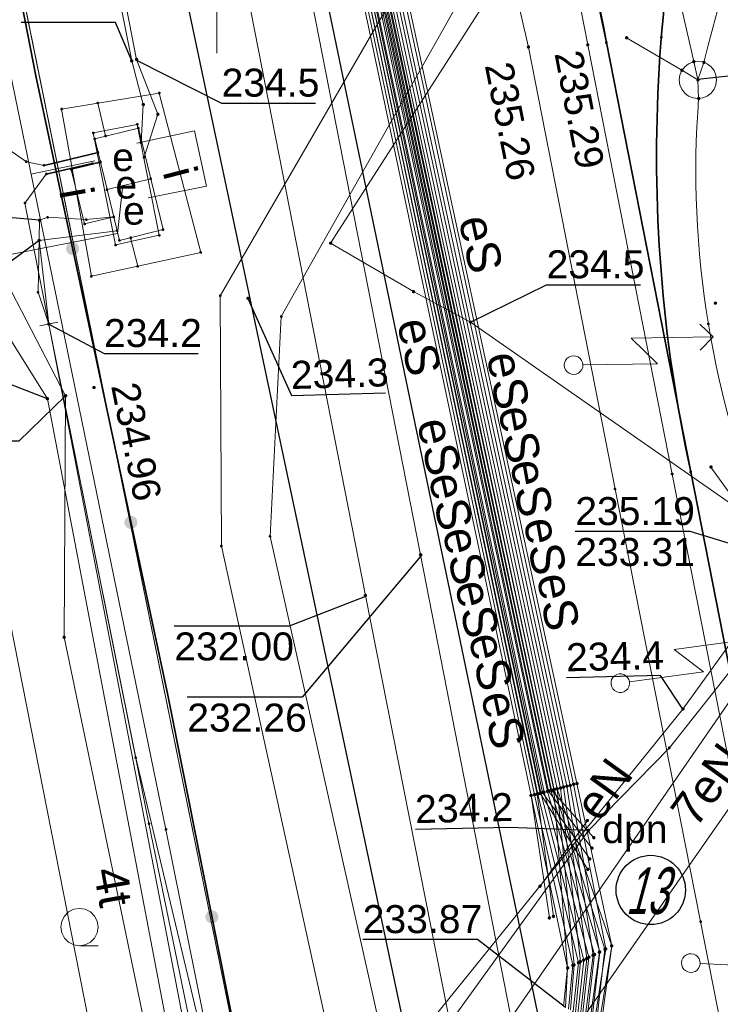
# Model space of a CAD drawing. Header units: metres. Extents: x 6603648 to 6604252, y 5739748 to 5740166.
# Tile 35 of 98: x 6603695 to 6603713, y 5739972 to 5739998. Entities that reach past the tile are written whole.
import ezdxf
from ezdxf.enums import TextEntityAlignment as Align

# ---------------------------------------------------------------- set-up
doc = ezdxf.new("R2010")
doc.units = ezdxf.units.M
doc.header["$PDSIZE"] = 0.75
doc.linetypes.add('ARK_LIN', pattern=[50, 50, 0])
doc.layers.get('0').update_dxf_attribs({"color": 252, "linetype": 'CONTINUOUS'})
for name, color, linetype, lineweight in [('GESDZI', 252, 'CONTINUOUS', 18), ('GESUZY', 252, 'CONTINUOUS', 18), ('GSLKOG', 252, 'CONTINUOUS', 35), ('GSLKRW', 252, 'CONTINUOUS', 25), ('GSLTTR', 252, 'CONTINUOUS', 35), ('GSPPRB', 252, 'CONTINUOUS', 18), ('GSPWPS', 252, 'CONTINUOUS', 13), ('GSPWPS_O', 252, 'CONTINUOUS', 13), ('GSSKOA', 252, 'CONTINUOUS', 18), ('GSSKOD', 252, 'CONTINUOUS', 18), ('GSSKPL', 252, 'CONTINUOUS', 18), ('GSSLZK', 252, 'CONTINUOUS', 18), ('GULENN', 252, 'CONTINUOUS', 18), ('GULENN_O', 252, 'CONTINUOUS', 18), ('GULEOR', 252, 'CONTINUOUS', 35), ('GULESN', 252, 'CONTINUOUS', 18), ('GULESN_O', 252, 'CONTINUOUS', 18), ('GULEWN', 252, 'CONTINUOUS', 18), ('GULIPR', 252, 'CONTINUOUS', 18), ('GULIPR_O', 252, 'CONTINUOUS', 18), ('GULKDP', 252, 'CONTINUOUS', 18), ('GULKSP', 252, 'CONTINUOUS', 18), ('GULTPR', 252, 'CONTINUOUS', 18), ('GULTPR_O', 252, 'CONTINUOUS', 18), ('GUPENP_O', 252, 'CONTINUOUS', 18), ('GUPEZC', 252, 'CONTINUOUS', 18), ('GUPISL', 252, 'CONTINUOUS', 18), ('GUPKSD', 252, 'CONTINUOUS', 18), ('GUSESE', 252, 'CONTINUOUS', 18), ('GUSESE_O', 252, 'CONTINUOUS', 18), ('GZLESN', 252, 'CONTINUOUS', 18), ('PKT_ARK', 252, 'ARK_LIN', 18)]:
    doc.layers.add(name, color=color, linetype=linetype, lineweight=lineweight)
for name, color, linetype in [('GUPESH', 252, 'CONTINUOUS'), ('GUPESH_O', 252, 'CONTINUOUS'), ('GUPKSH', 252, 'CONTINUOUS'), ('GUPKSH_O', 252, 'CONTINUOUS'), ('GUPTSH', 252, 'CONTINUOUS'), ('GUPTSH_O', 252, 'CONTINUOUS')]:
    doc.layers.add(name, color=color, linetype=linetype)
doc.styles.add('Arial', font='arial.ttf')
doc.styles.add('GEOS_050', font='GEOS_050', dxfattribs={"oblique": 15, "height": 2.5})

# ---------------------------------------------------------------- blocks, each defined once
blk = doc.blocks.new('GSPPRB0')
blk.add_lwpolyline([(-0.007955, 0.0225), (0.007955, 0.0225), (0.0225, 0.007955), (0.0225, -0.007955), (0.007955, -0.0225), (-0.007955, -0.0225), (-0.0225, -0.007955), (-0.0225, 0.007955)], close=True)
blk = doc.blocks.new('GUPESH1')
blk.add_hatch(color=256).paths.add_polyline_path([(0, 0.045), (-0.011647, 0.043467), (-0.0225, 0.038971), (-0.03182, 0.03182), (-0.038971, 0.0225), (-0.043467, 0.011647), (-0.045, 0), (-0.043467, -0.011647), (-0.038971, -0.0225), (-0.03182, -0.03182), (-0.0225, -0.038971), (-0.011647, -0.043467), (0, -0.045), (0.011647, -0.043467), (0.0225, -0.038971), (0.03182, -0.03182), (0.038971, -0.0225), (0.043467, -0.011647), (0.045, 0), (0.043467, 0.011647), (0.038971, 0.0225), (0.03182, 0.03182), (0.0225, 0.038971), (0.011647, 0.043467)])
blk = doc.blocks.new('GUPTSH1')
blk.add_hatch(color=256).paths.add_polyline_path([(0, 0.045), (-0.011647, 0.043467), (-0.0225, 0.038971), (-0.03182, 0.03182), (-0.038971, 0.0225), (-0.043467, 0.011647), (-0.045, 0), (-0.043467, -0.011647), (-0.038971, -0.0225), (-0.03182, -0.03182), (-0.0225, -0.038971), (-0.011647, -0.043467), (0, -0.045), (0.011647, -0.043467), (0.0225, -0.038971), (0.03182, -0.03182), (0.038971, -0.0225), (0.043467, -0.011647), (0.045, 0), (0.043467, 0.011647), (0.038971, 0.0225), (0.03182, 0.03182), (0.0225, 0.038971), (0.011647, 0.043467)])
blk = doc.blocks.new('GSPWPS1')
blk.add_hatch(color=256).paths.add_polyline_path([(0, 0.045), (-0.011647, 0.043467), (-0.0225, 0.038971), (-0.03182, 0.03182), (-0.038971, 0.0225), (-0.043467, 0.011647), (-0.045, 0), (-0.043467, -0.011647), (-0.038971, -0.0225), (-0.03182, -0.03182), (-0.0225, -0.038971), (-0.011647, -0.043467), (0, -0.045), (0.011647, -0.043467), (0.0225, -0.038971), (0.03182, -0.03182), (0.038971, -0.0225), (0.043467, -0.011647), (0.045, 0), (0.043467, 0.011647), (0.038971, 0.0225), (0.03182, 0.03182), (0.0225, 0.038971), (0.011647, 0.043467)])
blk = doc.blocks.new('GUPKSH1')
blk.add_hatch(color=256).paths.add_polyline_path([(0, 0.045), (-0.011647, 0.043467), (-0.0225, 0.038971), (-0.03182, 0.03182), (-0.038971, 0.0225), (-0.043467, 0.011647), (-0.045, 0), (-0.043467, -0.011647), (-0.038971, -0.0225), (-0.03182, -0.03182), (-0.0225, -0.038971), (-0.011647, -0.043467), (0, -0.045), (0.011647, -0.043467), (0.0225, -0.038971), (0.03182, -0.03182), (0.038971, -0.0225), (0.043467, -0.011647), (0.045, 0), (0.043467, 0.011647), (0.038971, 0.0225), (0.03182, 0.03182), (0.0225, 0.038971), (0.011647, 0.043467)])
blk = doc.blocks.new('GUPEZC1')
blk.add_lwpolyline([(0, 0.25), (0, -0.25)])
blk = doc.blocks.new('GUPKSD1_1')
blk.add_lwpolyline([(0.5, 0), (0.482963, -0.12941), (0.433013, -0.25), (0.353553, -0.353553), (0.25, -0.433013), (0.12941, -0.482963), (0, -0.5), (-0.12941, -0.482963), (-0.25, -0.433013), (-0.353553, -0.353553), (-0.433013, -0.25), (-0.482963, -0.12941), (-0.5, 0), (-0.482963, 0.12941), (-0.433013, 0.25), (-0.353553, 0.353553), (-0.25, 0.433013), (-0.12941, 0.482963), (0, 0.5), (0.12941, 0.482963), (0.25, 0.433013), (0.353553, 0.353553), (0.433013, 0.25), (0.482963, 0.12941)], close=True)
blk = doc.blocks.new('GUPISL1_5')
for points in [[(3.396745, 1.05234), (3.75, 0.7), (3.396745, 0.34766)], [(0.25, 0), (2.25, 0), (1.55, 0.7), (3.75, 0.7)]]:
    blk.add_lwpolyline(points)
blk.add_lwpolyline([(0.25, 0), (0.241481, -0.064705), (0.216506, -0.125), (0.176777, -0.176777), (0.125, -0.216506), (0.064705, -0.241481), (0, -0.25), (-0.064705, -0.241481), (-0.125, -0.216506), (-0.176777, -0.176777), (-0.216506, -0.125), (-0.241481, -0.064705), (-0.25, 0), (-0.241481, 0.064705), (-0.216506, 0.125), (-0.176777, 0.176777), (-0.125, 0.216506), (-0.064705, 0.241481), (0, 0.25), (0.064705, 0.241481), (0.125, 0.216506), (0.176777, 0.176777), (0.216506, 0.125), (0.241481, 0.064705)], close=True)
blk = doc.blocks.new('GSLKOG2')
blk.add_hatch(color=256).paths.add_polyline_path([(0, 0.175), (-0.045293, 0.169037), (-0.0875, 0.151554), (-0.123744, 0.123744), (-0.151554, 0.0875), (-0.169037, 0.045293), (-0.175, 0), (-0.169037, -0.045293), (-0.151554, -0.0875), (-0.123744, -0.123744), (-0.0875, -0.151554), (-0.045293, -0.169037), (0, -0.175), (0.045293, -0.169037), (0.0875, -0.151554), (0.123744, -0.123744), (0.151554, -0.0875), (0.169037, -0.045293), (0.175, 0), (0.169037, 0.045293), (0.151554, 0.0875), (0.123744, 0.123744), (0.0875, 0.151554), (0.045293, 0.169037)])
blk = doc.blocks.new('GSSLZK1')
blk.add_lwpolyline([(0.5, 0), (0.475528, -0.154508), (0.404508, -0.293893), (0.293893, -0.404508), (0.154508, -0.475528), (0, -0.5), (-0.154508, -0.475528), (-0.293893, -0.404508), (-0.404508, -0.293893), (-0.475528, -0.154508), (-0.5, 0), (-0.475528, 0.154508), (-0.404508, 0.293893), (-0.293893, 0.404508), (-0.154508, 0.475528), (0, 0.5), (0.154508, 0.475528), (0.293893, 0.404508), (0.404508, 0.293893), (0.475528, 0.154508)], close=True)
blk.add_lwpolyline([(-0.5, 0), (-0.5, -0.5)])
blk = doc.blocks.new('ASS_SYM', base_point=(826.5, 303.25))
at = {"layer": 'PKT_ARK'}
for p, q in [((826.5, 303.5), (826.5, 305.75)), ((826.25, 303.25), (824, 303.25)), ((826.75, 303.25), (829, 303.25)), ((826.5, 303), (826.5, 300.75))]:
    blk.add_line(p, q, dxfattribs=at)
blk.add_point((826.5, 303.25), dxfattribs=at)
blk.add_point((826.5, 303.25), dxfattribs=at)

msp = doc.modelspace()

# ---------------------------------------------------------------- linework, layer by layer
msp.add_circle((6603711.627, 5739975.079), 0.928)
at = {"layer": 'GESDZI'}
msp.add_line((6603701.42, 5739966.51), (6603692.92, 5740008.31), dxfattribs=at)
msp.add_lwpolyline([(6603704.324, 5740160.549), (6603701.36, 5740122.17), (6603692.92, 5740008.31), (6603701.42, 5739966.51), (6603701.39, 5739966.18), (6603691.714, 5739863.768)], dxfattribs=at)
at = {"layer": 'GESUZY'}
for points in [[(6603704.324, 5740160.549), (6603703.109, 5740144.81), (6603701.36, 5740122.17), (6603692.92, 5740008.31), (6603701.42, 5739966.51), (6603701.39, 5739966.18), (6603691.714, 5739863.768)], [(6603701.42, 5739966.51), (6603692.92, 5740008.31), (6603701.36, 5740122.17), (6603702.62, 5740123.39), (6603703.24, 5740124.01), (6603705.45, 5740125.02), (6603715.21, 5740131.65), (6603718.41, 5740131.44), (6603733.38, 5740130.47), (6603751.71, 5740129.25), (6603802.42, 5740125.83), (6603812.44, 5740125.15), (6603870.28, 5740121.29), (6603907.39, 5740118.81), (6603945.5, 5740116.26), (6603974.25, 5740114.35), (6604018.05, 5740111.43), (6604045.72, 5740109.58), (6604090.22, 5740106.61)]]:
    msp.add_lwpolyline(points, dxfattribs=at)
at = {"layer": 'GSLKOG'}
msp.add_lwpolyline([(6603719.265, 5739878.713), (6603713.74, 5739905.82), (6603710.886, 5739920.094), (6603709.692, 5739926.138), (6603706.943, 5739939.546), (6603702.52, 5739961.061), (6603698.684, 5739980.298), (6603695.151, 5739996.89), (6603692.923, 5740008.238), (6603693.465, 5740018.621), (6603694.366, 5740032.062), (6603695.773, 5740054.164), (6603697.507, 5740073.423), (6603699.096, 5740093.969), (6603701.35, 5740122.08)], dxfattribs=at)
at = {"layer": 'GSLKRW'}
msp.add_lwpolyline([(6603719.623, 5739907.764), (6603719.37, 5739910.02), (6603718.01, 5739918.93), (6603716.84, 5739924.9, 0.18154), (6603714.02, 5739930.19, -0.269275), (6603711.34, 5739939.4, 0.039751), (6603711.22, 5739941.45), (6603709.62, 5739949.73), (6603696.41, 5740012.1), (6603705.1, 5740118.58), (6603708.8, 5740118.29), (6603704.84, 5740070.9), (6603702.4, 5740041.46), (6603700.14, 5740012.41), (6603713.04, 5739950.38, 0.051914), (6603714.01, 5739946.48, 0.188776), (6603715.42, 5739945.03, 0.298634), (6603717.12, 5739945.95), (6603717.71, 5739946.86), (6603718.42, 5739947.99), (6603718.75, 5739939.7)], format="xyb", dxfattribs=at)
at = {"layer": 'GSLTTR'}
for points in [[(6603718.42, 5740042.85), (6603711, 5740031.78, 0.197873), (6603707.46, 5740012.99, -0.000264), (6603710.44, 5739997.78), (6603712.7, 5739986.28), (6603715.02, 5739974.46), (6603717.56, 5739961.64), (6603718.76, 5739955.43, -0.02115), (6603719.33, 5739951.98, -0.01537), (6603719.71, 5739948.05), (6603720.01, 5739939.11), (6603720.48, 5739933.6, 0.063458), (6603722.5, 5739925.36, 0.103455), (6603728.15, 5739916.98, 0.087138), (6603735.69, 5739911.88, -0.009366), (6603746.49, 5739907.17), (6603750.35, 5739904.88), (6603754.05, 5739902.42, 0.04307), (6603764.13, 5739897.21, -0.0617), (6603779.54, 5739890.04)], [(6603724.39, 5740038.85), (6603718.03, 5740029.37), (6603715.55, 5740025.69, 0.06347), (6603711.59, 5740017.86, 0.139454), (6603710.44, 5739997.78)], [(6603730.53, 5740034.73), (6603724.45, 5740025.67), (6603718.42, 5740016.71, 0.062863), (6603713.98, 5740007.73, 0.138742), (6603712.7, 5739986.28)]]:
    msp.add_lwpolyline(points, format="xyb", dxfattribs=at)
at = {"layer": 'GSSKOA'}
msp.add_lwpolyline([(6603700.14, 5740012.41), (6603702.4, 5740041.46), (6603704.84, 5740070.9), (6603708.8, 5740118.29), (6603705.1, 5740118.58), (6603696.41, 5740012.1), (6603709.62, 5739949.73), (6603713.04, 5739950.38)], close=True, dxfattribs=at)
at = {"layer": 'GSSKOD'}
msp.add_lwpolyline([(6603711.06, 5740035.65), (6603709.31, 5740032.96, 0.19423), (6603705.34, 5740012.85), (6603706.75, 5740004.57), (6603708.35, 5739997.66), (6603710.67, 5739985.82), (6603712.96, 5739974.23), (6603715.52, 5739961.21), (6603716.78, 5739954.87, -0.030836), (6603717.61, 5739948.19), (6603717.71, 5739946.86), (6603718.42, 5739947.99, 0.032203), (6603718.06, 5739951.87), (6603718.83, 5739951.92)], format="xyb", dxfattribs=at)
at = {"layer": 'GSSKPL'}
msp.add_lwpolyline([(6603718.62, 5739963.32, -0.052081), (6603718, 5739973.29, -0.091075), (6603722.03, 5739990.76), (6603726.4, 5739998.67), (6603738.74, 5740017.1), (6603736.51, 5740018.59), (6603732.35, 5740021.36), (6603730.12, 5740022.86), (6603726, 5740025.6), (6603723.79, 5740027.08), (6603719.86, 5740029.72), (6603717.63, 5740031.22), (6603713.87, 5740033.74), (6603712.38, 5740034.75), (6603710.58, 5740032.06, 0.196712), (6603706.96, 5740012.89), (6603707.72, 5740009.07), (6603709.94, 5739997.72), (6603712.2, 5739986.22), (6603714.53, 5739974.4), (6603717.07, 5739961.54)], format="xyb", dxfattribs=at)
at = {"layer": 'GULENN'}
for points in [[(6603703.817, 5739967.481), (6603700.122, 5739984.294), (6603700.091, 5739990.999), (6603706.682, 5740002.391), (6603721.376, 5740024.559), (6603727.831, 5740033.292), (6603744.206, 5740022.511)], [(6603742.165, 5740022.262), (6603728.515, 5740031.984), (6603722.825, 5740023.578), (6603707.965, 5740001.52), (6603701.726, 5739990.439), (6603701.427, 5739984.551), (6603705.19, 5739967.752)], [(6603759.918, 5740015.703), (6603759.462, 5740016.004), (6603756.664, 5740011.854), (6603752.034, 5740015.039), (6603728.297, 5740031.802), (6603709.546, 5740002.542), (6603709.32, 5740002.64), (6603709.546, 5740002.542), (6603703.05, 5739992.41), (6603705.27, 5739991.11), (6603706.8, 5739990.29), (6603722.963, 5739979.021), (6603722.22, 5739979.78)], [(6603721.951, 5739992.033), (6603705.19, 5739967.752)], [(6603705.017, 5739966.656), (6603706.498, 5739966.908), (6603723.357, 5739991.079)], [(6603716.73, 5739984.701), (6603712.125, 5739978.887), (6603709.96, 5739976.67), (6603702.79, 5739966.72), (6603707.653, 5739943.041), (6603710.56, 5739928.09), (6603713.094, 5739916.615), (6603717.941, 5739892.908), (6603721.784, 5739879.813)], [(6603708.66, 5739975.18), (6603709.93, 5739976.94)]]:
    msp.add_lwpolyline(points, dxfattribs=at)
at = {"layer": 'GULEOR'}
for points in [[(6603695.37, 5739994.49), (6603696.82, 5739994.84)], [(6603695.43, 5739994.26), (6603696.66, 5739994.54)]]:
    msp.add_lwpolyline(points, dxfattribs=at)
at = {"layer": 'GULESN'}
for points in [[(6603717.379, 5739884.591), (6603713.813, 5739902.234), (6603709.2, 5739924.766), (6603703.779, 5739951.216), (6603698.635, 5739976.702), (6603693.794, 5740000.208), (6603692.136, 5740008.341), (6603692.544, 5740022.334), (6603693.234, 5740031.742), (6603693.839, 5740040.002), (6603694.116, 5740042.536), (6603694.195, 5740045.472), (6603694.487, 5740056.643), (6603696.338, 5740081.74), (6603699.047, 5740112.527), (6603699.215, 5740123.042), (6603699.938, 5740134.181), (6603701.7, 5740153.306), (6603702.115, 5740159.049)], [(6603698.6, 5739971.8), (6603695.46, 5739988.24), (6603694.5, 5739989.78), (6603693.18, 5739992.07), (6603692.66, 5739994.23), (6603691.23, 5740000.55), (6603689.86, 5740008.58), (6603690.62, 5740031.78), (6603690.87, 5740044.5), (6603691.83, 5740059.6), (6603692.96, 5740081.83), (6603694.66, 5740105.96), (6603696.77, 5740129.76), (6603698.78, 5740150.92), (6603699.372, 5740157.185)], [(6603717.95, 5740088.84), (6603717.44, 5740089.18), (6603717.18, 5740089.17), (6603716.65, 5740088.93), (6603716.22, 5740088.64), (6603715.38, 5740088.52), (6603707.71, 5740089.13), (6603701.87, 5740089.62), (6603700.58, 5740089.63), (6603699.93, 5740089.48), (6603699.54, 5740089.07), (6603699.33, 5740088.4), (6603698.45, 5740076.1), (6603695.76, 5740040.28), (6603695.51, 5740027.84), (6603695.52, 5740020.39), (6603695.12, 5740014.3), (6603694.93, 5740012.81), (6603694.94, 5740011.25), (6603697.72, 5739997.29), (6603698.03, 5739996.12), (6603697.97, 5739995.1)], [(6603716.93, 5740087.32), (6603716.43, 5740087.66), (6603716.14, 5740087.86), (6603715.22, 5740088.23), (6603707.7, 5740088.97), (6603701.88, 5740089.53), (6603700.53, 5740089.52), (6603699.9, 5740089.27), (6603699.61, 5740088.98), (6603699.48, 5740088.47), (6603698.66, 5740076.1), (6603695.88, 5740040.31), (6603695.74, 5740027.6), (6603695.62, 5740020.36), (6603695.36, 5740014.2), (6603695.17, 5740012.83), (6603695.16, 5740011.14), (6603697.85, 5739997.33), (6603698.42, 5739995.86), (6603698.05, 5739994.71)], [(6603712.95, 5740081.38), (6603712.46, 5740081.7), (6603711.88, 5740081.75), (6603711.29, 5740081.18), (6603707.96, 5740078.27), (6603707.07, 5740077.77), (6603705.94, 5740077.44), (6603700.69, 5740076.25), (6603700.03, 5740075.87), (6603699.81, 5740075.44), (6603699.68, 5740074.44), (6603697.16, 5740045.28), (6603697.01, 5740043.97), (6603697.2, 5740041.51), (6603701.07, 5740034.57), (6603701.92, 5740033.03), (6603702.22, 5740029.44), (6603702.4, 5740027.57), (6603701.43, 5740014.73), (6603701.59, 5740011.48), (6603702.08, 5740008.43), (6603703.77, 5740000.39), (6603708.6, 5739977.65), (6603709.69, 5739973.13)], [(6603712.86, 5740081.24), (6603712.36, 5740081.57), (6603711.95, 5740081.58), (6603711.41, 5740081.06), (6603708.07, 5740078.12), (6603707.14, 5740077.61), (6603705.96, 5740077.27), (6603700.72, 5740076.11), (6603700.12, 5740075.71), (6603699.92, 5740075.35), (6603699.78, 5740074.38), (6603697.27, 5740045.28), (6603697.14, 5740043.96), (6603697.33, 5740041.65), (6603701.23, 5740034.65), (6603702.07, 5740033.05), (6603702.35, 5740029.44), (6603702.53, 5740027.56), (6603701.53, 5740014.7), (6603701.68, 5740011.47), (6603702.17, 5740008.41), (6603703.85, 5740000.4), (6603708.68, 5739977.68), (6603709.83, 5739973.2)], [(6603712.61, 5740080.86), (6603712.11, 5740081.19), (6603711.82, 5740081.1), (6603708.23, 5740078.08), (6603707.4, 5740077.65), (6603705.89, 5740077.7), (6603700.63, 5740076.48), (6603699.83, 5740076.21), (6603699.58, 5740075.64), (6603699.49, 5740074.57), (6603697.16, 5740045.28), (6603697.01, 5740043.97), (6603697.2, 5740041.51), (6603701.07, 5740034.57), (6603701.92, 5740033.03), (6603702.21, 5740029.44), (6603702.16, 5740027.58), (6603701.25, 5740014.79), (6603701.41, 5740011.51), (6603701.9, 5740008.46), (6603703.61, 5740000.36), (6603708.42, 5739977.61), (6603708.91, 5739974.33)], [(6603712.53, 5740080.74), (6603712.05, 5740081.06), (6603711.82, 5740081.1), (6603708.23, 5740078.08), (6603707.4, 5740077.65), (6603705.89, 5740077.7), (6603700.63, 5740076.48), (6603699.83, 5740076.21), (6603699.58, 5740075.64), (6603699.49, 5740074.57), (6603697.16, 5740045.28), (6603697.01, 5740043.97), (6603697.2, 5740041.51), (6603701.07, 5740034.57), (6603701.92, 5740033.03), (6603702.21, 5740029.44), (6603702.16, 5740027.58), (6603701.25, 5740014.79), (6603701.41, 5740011.51), (6603701.9, 5740008.46), (6603703.61, 5740000.36), (6603708.42, 5739977.61), (6603708.91, 5739974.33)], [(6603711.95, 5740079.87), (6603711.46, 5740080.2), (6603711.07, 5740080.11), (6603708.56, 5740077.99), (6603707.65, 5740077.42), (6603705.95, 5740077.36), (6603700.7, 5740076.18), (6603700.04, 5740075.85), (6603699.84, 5740075.41), (6603699.71, 5740074.42), (6603697.39, 5740045.29), (6603697.26, 5740043.94), (6603697.46, 5740041.79), (6603701.39, 5740034.74), (6603702.23, 5740033.07), (6603702.45, 5740029.44), (6603702.39, 5740027.57), (6603701.42, 5740014.73), (6603701.57, 5740011.48), (6603702.06, 5740008.43), (6603708.58, 5739977.65), (6603709.02, 5739974.37)], [(6603711.87, 5740079.76), (6603711.37, 5740080.09), (6603711.07, 5740080.11), (6603708.56, 5740077.99), (6603707.65, 5740077.42), (6603705.95, 5740077.36), (6603700.7, 5740076.18), (6603700.04, 5740075.85), (6603699.84, 5740075.41), (6603699.71, 5740074.42), (6603697.39, 5740045.29), (6603697.26, 5740043.94), (6603697.46, 5740041.79), (6603701.39, 5740034.74), (6603702.23, 5740033.07), (6603702.45, 5740029.44), (6603702.39, 5740027.57), (6603701.42, 5740014.73), (6603701.57, 5740011.48), (6603702.06, 5740008.43), (6603708.58, 5739977.65), (6603709.02, 5739974.37)], [(6603711.64, 5740079.41), (6603711.13, 5740079.75), (6603710.74, 5740079.67), (6603708.72, 5740077.95), (6603707.78, 5740077.3), (6603705.98, 5740077.18), (6603700.74, 5740076.03), (6603700.15, 5740075.67), (6603699.98, 5740075.3), (6603699.83, 5740074.34), (6603697.51, 5740045.29), (6603697.39, 5740043.93), (6603697.59, 5740041.93), (6603701.55, 5740034.82), (6603702.39, 5740033.1), (6603702.57, 5740029.44), (6603702.51, 5740027.57), (6603701.51, 5740014.71), (6603701.65, 5740011.47), (6603702.14, 5740008.42), (6603708.66, 5739977.67), (6603709.94, 5739975.63)], [(6603711.56, 5740079.29), (6603711.06, 5740079.62), (6603710.74, 5740079.67), (6603708.72, 5740077.95), (6603707.78, 5740077.3), (6603705.98, 5740077.18), (6603700.74, 5740076.03), (6603700.15, 5740075.67), (6603699.98, 5740075.3), (6603699.83, 5740074.34), (6603697.51, 5740045.29), (6603697.39, 5740043.93), (6603697.59, 5740041.93), (6603701.55, 5740034.82), (6603702.39, 5740033.1), (6603702.57, 5740029.44), (6603702.51, 5740027.57), (6603701.51, 5740014.71), (6603701.65, 5740011.47), (6603702.14, 5740008.42), (6603708.66, 5739977.67), (6603709.94, 5739975.63)], [(6603711.3, 5740078.9), (6603710.82, 5740079.22), (6603710.36, 5740079.18), (6603708.89, 5740077.9), (6603707.9, 5740077.19), (6603706.01, 5740077.01), (6603700.78, 5740075.87), (6603700.26, 5740075.49), (6603700.12, 5740075.17), (6603699.94, 5740074.26), (6603697.63, 5740045.29), (6603697.52, 5740043.92), (6603697.71, 5740042.08), (6603701.7, 5740034.91), (6603702.55, 5740033.12), (6603702.69, 5740029.43), (6603702.63, 5740027.56), (6603701.59, 5740014.68), (6603701.73, 5740011.46), (6603702.21, 5740008.4), (6603708.73, 5739977.69), (6603709.99, 5739975.91)], [(6603711.21, 5740078.77), (6603710.74, 5740079.08), (6603710.36, 5740079.18), (6603708.89, 5740077.9), (6603707.9, 5740077.19), (6603706.01, 5740077.01), (6603700.78, 5740075.87), (6603700.26, 5740075.49), (6603700.12, 5740075.17), (6603699.94, 5740074.26), (6603697.63, 5740045.29), (6603697.52, 5740043.92), (6603697.71, 5740042.08), (6603701.7, 5740034.91), (6603702.55, 5740033.12), (6603702.69, 5740029.43), (6603702.63, 5740027.56), (6603701.59, 5740014.68), (6603701.73, 5740011.46), (6603702.21, 5740008.4), (6603708.73, 5739977.69), (6603709.99, 5739975.91)], [(6603710.59, 5740077.84), (6603710.1, 5740078.16), (6603709.59, 5740078.16), (6603709.22, 5740077.81), (6603708.15, 5740076.95), (6603706.06, 5740076.71), (6603700.86, 5740075.56), (6603700.38, 5740074.95), (6603700.17, 5740074.11), (6603697.87, 5740045.29), (6603697.78, 5740043.89), (6603697.98, 5740042.37), (6603702.02, 5740035.07), (6603702.87, 5740033.17), (6603702.93, 5740029.43), (6603702.86, 5740027.55), (6603701.76, 5740014.62), (6603701.88, 5740011.43), (6603702.37, 5740008.37), (6603708.89, 5739977.73), (6603710.05, 5739976.2)], [(6603710.5, 5740077.7), (6603710.01, 5740078.03), (6603709.59, 5740078.16), (6603709.22, 5740077.81), (6603708.15, 5740076.95), (6603706.06, 5740076.71), (6603700.86, 5740075.56), (6603700.38, 5740074.95), (6603700.17, 5740074.11), (6603697.87, 5740045.29), (6603697.78, 5740043.89), (6603697.98, 5740042.37), (6603702.02, 5740035.07), (6603702.87, 5740033.17), (6603702.93, 5740029.43), (6603702.86, 5740027.55), (6603701.76, 5740014.62), (6603701.88, 5740011.43), (6603702.37, 5740008.37), (6603708.89, 5739977.73), (6603710.05, 5739976.2)], [(6603710.25, 5740077.34), (6603709.76, 5740077.67), (6603709.23, 5740077.69), (6603709.02, 5740077.5), (6603708.27, 5740076.84), (6603706.08, 5740076.55), (6603700.9, 5740075.41), (6603700.51, 5740074.84), (6603700.29, 5740074.03), (6603697.99, 5740045.3), (6603697.91, 5740043.88), (6603698.11, 5740042.52), (6603702.18, 5740035.16), (6603703.02, 5740033.19), (6603703.05, 5740029.43), (6603702.98, 5740027.55), (6603701.85, 5740014.59), (6603701.96, 5740011.42), (6603702.45, 5740008.36), (6603708.97, 5739977.75), (6603710.1, 5739976.48)], [(6603710.17, 5740077.21), (6603709.68, 5740077.54), (6603709.23, 5740077.69), (6603709.02, 5740077.5), (6603708.27, 5740076.84), (6603706.08, 5740076.55), (6603700.9, 5740075.41), (6603700.51, 5740074.84), (6603700.29, 5740074.03), (6603697.99, 5740045.3), (6603697.91, 5740043.88), (6603698.11, 5740042.52), (6603702.18, 5740035.16), (6603703.02, 5740033.19), (6603703.05, 5740029.43), (6603702.98, 5740027.55), (6603701.85, 5740014.59), (6603701.96, 5740011.42), (6603702.45, 5740008.36), (6603708.97, 5739977.75), (6603710.1, 5739976.48)], [(6603709.98, 5740076.94), (6603709.46, 5740077.29), (6603707.89, 5740077.27), (6603706.86, 5740077.19), (6603705.99, 5740077.12), (6603700.76, 5740075.95), (6603700.22, 5740075.55), (6603700.03, 5740075.26), (6603699.87, 5740074.31), (6603697.39, 5740045.29), (6603697.26, 5740043.94), (6603697.46, 5740041.79), (6603701.39, 5740034.74), (6603702.23, 5740033.07), (6603702.48, 5740029.44), (6603702.65, 5740027.56), (6603701.62, 5740014.67), (6603701.77, 5740011.45), (6603702.25, 5740008.4), (6603703.93, 5740000.42), (6603708.77, 5739977.7), (6603709.97, 5739973.28)], [(6603709.9, 5740076.81), (6603709.36, 5740077.17), (6603707.87, 5740077.1), (6603706.85, 5740077.01), (6603706.02, 5740076.96), (6603700.8, 5740075.79), (6603700.31, 5740075.4), (6603700.13, 5740075.17), (6603699.97, 5740074.25), (6603697.51, 5740045.29), (6603697.39, 5740043.93), (6603697.59, 5740041.93), (6603701.55, 5740034.82), (6603702.39, 5740033.1), (6603702.61, 5740029.44), (6603702.77, 5740027.56), (6603701.71, 5740014.64), (6603701.85, 5740011.44), (6603702.34, 5740008.38), (6603704.01, 5740000.43), (6603708.86, 5739977.72), (6603710.12, 5739973.35)], [(6603709.68, 5740076.48), (6603709.15, 5740076.84), (6603707.82, 5740076.92), (6603706.84, 5740076.84), (6603706.04, 5740076.8), (6603700.84, 5740075.64), (6603700.39, 5740075.27), (6603700.24, 5740075.08), (6603700.06, 5740074.18), (6603697.63, 5740045.29), (6603697.52, 5740043.92), (6603697.71, 5740042.08), (6603701.7, 5740034.91), (6603702.55, 5740033.12), (6603702.74, 5740029.44), (6603702.9, 5740027.55), (6603701.8, 5740014.61), (6603701.94, 5740011.42), (6603702.43, 5740008.36), (6603704.1, 5740000.44), (6603708.95, 5739977.75), (6603710.26, 5739973.42)], [(6603709.59, 5740076.35), (6603709.1, 5740076.68), (6603707.79, 5740076.75), (6603706.84, 5740076.69), (6603706.07, 5740076.64), (6603700.88, 5740075.49), (6603700.34, 5740074.98), (6603700.16, 5740074.12), (6603697.75, 5740045.29), (6603697.65, 5740043.9), (6603697.85, 5740042.22), (6603701.86, 5740034.99), (6603702.71, 5740033.15), (6603702.87, 5740029.44), (6603703.02, 5740027.55), (6603701.9, 5740014.58), (6603702.03, 5740011.41), (6603702.52, 5740008.35), (6603704.17, 5740000.45), (6603709.03, 5739977.77), (6603709.4, 5739972.99), (6603709.34, 5739971.93)], [(6603709.13, 5740075.66), (6603708.59, 5740076.02), (6603707.7, 5740076.39), (6603706.83, 5740076.53), (6603706.1, 5740076.47), (6603700.92, 5740075.33), (6603700.45, 5740074.89), (6603700.25, 5740074.06), (6603697.87, 5740045.29), (6603697.78, 5740043.89), (6603697.98, 5740042.37), (6603702.02, 5740035.07), (6603702.87, 5740033.17), (6603703, 5740029.44), (6603703.14, 5740027.54), (6603701.98, 5740014.55), (6603702.12, 5740011.4), (6603702.61, 5740008.33), (6603704.25, 5740000.47), (6603709.12, 5739977.79), (6603709.57, 5739973.07), (6603709.48, 5739971.87)], [(6603708.55, 5740074.79), (6603708.05, 5740075.12), (6603707.62, 5740075.56), (6603706.89, 5740076.02), (6603706.11, 5740076.39), (6603700.93, 5740075.24), (6603700.64, 5740074.73), (6603700.4, 5740073.95), (6603698.11, 5740045.3), (6603698.04, 5740043.86), (6603698.25, 5740042.67), (6603702.35, 5740035.25), (6603703.18, 5740033.22), (6603703.17, 5740029.43), (6603703.09, 5740027.54), (6603701.93, 5740014.56), (6603702.04, 5740011.41), (6603702.53, 5740008.34), (6603709.04, 5739977.77), (6603710.4, 5739973.49), (6603710.17, 5739971.52)], [(6603709.06, 5740075.55), (6603708.52, 5740075.91), (6603707.67, 5740076.22), (6603706.82, 5740076.37), (6603706.12, 5740076.3), (6603700.95, 5740075.17), (6603700.56, 5740074.8), (6603700.34, 5740073.99), (6603697.99, 5740045.3), (6603697.91, 5740043.88), (6603698.11, 5740042.52), (6603702.18, 5740035.16), (6603703.02, 5740033.19), (6603703.13, 5740029.44), (6603703.27, 5740027.54), (6603702.08, 5740014.52), (6603702.21, 5740011.38), (6603702.7, 5740008.31), (6603704.33, 5740000.48), (6603709.21, 5739977.81), (6603709.74, 5739973.16), (6603709.61, 5739971.8)], [(6603708.85, 5740075.24), (6603708.35, 5740075.58), (6603707.63, 5740076.05), (6603706.81, 5740076.2), (6603706.15, 5740076.14), (6603700.99, 5740075.01), (6603700.66, 5740074.71), (6603700.43, 5740073.93), (6603698.11, 5740045.3), (6603698.04, 5740043.86), (6603698.25, 5740042.67), (6603702.35, 5740035.25), (6603703.18, 5740033.22), (6603703.26, 5740029.44), (6603703.39, 5740027.53), (6603702.17, 5740014.49), (6603702.3, 5740011.37), (6603702.78, 5740008.3), (6603704.41, 5740000.49), (6603709.29, 5739977.84), (6603709.91, 5739973.24), (6603709.74, 5739971.74)], [(6603708.46, 5740074.65), (6603707.95, 5740074.99), (6603707.5, 5740075.41), (6603706.79, 5740075.86), (6603706.14, 5740076.22), (6603700.97, 5740075.09), (6603700.77, 5740074.62), (6603700.52, 5740073.87), (6603698.23, 5740045.3), (6603698.17, 5740043.85), (6603698.38, 5740042.82), (6603702.47, 5740035.31), (6603703.34, 5740033.24), (6603703.29, 5740029.43), (6603703.21, 5740027.54), (6603702.02, 5740014.54), (6603702.12, 5740011.4), (6603702.61, 5740008.33), (6603709.12, 5739977.79), (6603710.58, 5739973.58), (6603710.3, 5739971.46)], [(6603708.76, 5740075.1), (6603708.28, 5740075.42), (6603707.59, 5740075.88), (6603706.8, 5740076.03), (6603706.18, 5740075.97), (6603701.03, 5740074.86), (6603700.77, 5740074.62), (6603700.52, 5740073.87), (6603698.23, 5740045.3), (6603698.17, 5740043.85), (6603698.38, 5740042.82), (6603702.47, 5740035.31), (6603703.34, 5740033.24), (6603703.39, 5740029.44), (6603703.51, 5740027.53), (6603702.26, 5740014.46), (6603702.39, 5740011.35), (6603702.85, 5740008.29), (6603704.5, 5740000.51), (6603709.38, 5739977.86), (6603710.08, 5739973.33), (6603709.87, 5739971.67)], [(6603706.21, 5740068.81), (6603705.21, 5740067.39), (6603703.4, 5740043.06), (6603703.21, 5740041.36), (6603703.49, 5740033.2), (6603703.52, 5740029.44), (6603703.64, 5740027.52), (6603702.35, 5740014.43), (6603702.48, 5740011.34), (6603702.93, 5740008.27), (6603704.58, 5740000.52), (6603709.47, 5739977.88), (6603710.25, 5739973.41), (6603710, 5739971.61), (6603706.36, 5739966.21), (6603705.89, 5739965.54), (6603705.74, 5739964.87)], [(6603706.48, 5740068.63), (6603705.46, 5740067.16), (6603703.68, 5740042.96), (6603703.55, 5740041.31), (6603703.67, 5740033.16), (6603703.66, 5740029.44), (6603703.77, 5740027.52), (6603702.46, 5740014.39), (6603702.57, 5740011.32), (6603703.02, 5740008.25), (6603704.69, 5740000.54), (6603709.56, 5739977.91), (6603710.42, 5739973.5), (6603710.12, 5739971.55), (6603706.47, 5739966.13), (6603706, 5739965.5), (6603705.83, 5739964.86)], [(6603706.74, 5740068.46), (6603705.72, 5740066.94), (6603703.97, 5740042.86), (6603703.88, 5740041.25), (6603703.84, 5740033.12), (6603703.8, 5740029.44), (6603703.9, 5740027.51), (6603702.55, 5740014.36), (6603702.65, 5740011.31), (6603703.1, 5740008.24), (6603704.77, 5740000.55), (6603709.65, 5739977.93), (6603710.58, 5739973.58), (6603710.24, 5739971.49), (6603706.59, 5739966.05), (6603706.11, 5739965.45), (6603705.93, 5739964.86)], [(6603692.25, 5740044.46), (6603692.55, 5740043.82), (6603693.12, 5740039.9), (6603692.69, 5740030.97), (6603692, 5740021.25), (6603691.47, 5740008.55), (6603693.2, 5739999.39), (6603694.2, 5739995.08), (6603694.9, 5739994.59), (6603695.37, 5739994.49), (6603696.82, 5739994.84)], [(6603702.16, 5740027.58), (6603701.25, 5740014.79), (6603701.41, 5740011.51), (6603701.9, 5740008.46), (6603703.61, 5740000.36), (6603708.42, 5739977.61), (6603709.4, 5739972.99)], [(6603701.34, 5740014.76), (6603701.5, 5740011.5), (6603701.99, 5740008.44), (6603703.69, 5740000.38), (6603708.51, 5739977.63), (6603709.54, 5739973.06)], [(6603696.883, 5739994.569), (6603696.1, 5739994.38), (6603696.459, 5739992.923), (6603697.237, 5739993.111)], [(6603695.5, 5739990.24), (6603695.21, 5739991.09), (6603695.25, 5739993.02), (6603695.47, 5739993.1), (6603696.5, 5739993.04), (6603697.24, 5739993.11)], [(6603695.5, 5739990.24), (6603695.24, 5739992.48), (6603697.33, 5739992.74)], [(6603729.627, 5739822.959), (6603726.18, 5739843.7), (6603723.42, 5739853.93), (6603719.81, 5739870.44), (6603718.15, 5739879.17), (6603713.29, 5739902.54), (6603709.8, 5739920.3), (6603705.4, 5739942.46), (6603700.28, 5739965.48), (6603695.5, 5739990.24)], [(6603709.97, 5739973.28), (6603709.8, 5739971.71)], [(6603710.12, 5739973.35), (6603709.92, 5739971.65)], [(6603710.26, 5739973.42), (6603710.05, 5739971.58)], [(6603709.69, 5739973.13), (6603709.55, 5739971.83), (6603705.94, 5739966.48), (6603705, 5739965.91), (6603704.56, 5739964.91), (6603707.59, 5739949.92), (6603719.17, 5739950.09), (6603727.81, 5739950.5), (6603729.45, 5739949.44), (6603729.41, 5739949.413)], [(6603709.83, 5739973.2), (6603709.67, 5739971.77), (6603706.06, 5739966.41), (6603705.11, 5739965.86), (6603704.66, 5739964.91), (6603707.67, 5739949.94), (6603719.42, 5739950.42), (6603728.06, 5739950.93), (6603729.45, 5739949.44), (6603729.41, 5739949.413)], [(6603709.4, 5739972.99), (6603709.29, 5739971.96)], [(6603709.54, 5739973.06), (6603709.42, 5739971.89)]]:
    msp.add_lwpolyline(points, dxfattribs=at)
at = {"layer": 'GULEWN'}
for points in [[(6604053.491, 5739830.206), (6604029.54, 5739831.784), (6604023.545, 5739832.079), (6604003.586, 5739833.394), (6603931.654, 5739838.435), (6603858.642, 5739843.848), (6603791.067, 5739848.102), (6603726.181, 5739852.128), (6603723.418, 5739852.125), (6603723.211, 5739852.899), (6603721.578, 5739860.987), (6603719.529, 5739871.388), (6603718.105, 5739878.446), (6603715.641, 5739890.395), (6603709.655, 5739919.794), (6603704.796, 5739949.42), (6603697.83, 5739978.621), (6603695.5, 5739990.24), (6603694.86, 5739993.48), (6603695.43, 5739994.26), (6603696.66, 5739994.54), (6603696.88, 5739994.59)], [(6603695.5, 5739990.24), (6603698.18, 5739976.856), (6603701.36, 5739961.449), (6603705.249, 5739942.066), (6603713.427, 5739902.537), (6603717.379, 5739884.591)]]:
    msp.add_lwpolyline(points, dxfattribs=at)
at = {"layer": 'GULIPR'}
for points in [[(6603696.81, 5739996.16), (6603698.46, 5739996.43), (6603699.57, 5739992.16), (6603697.88, 5739991.79)], [(6603697.88, 5739991.79), (6603696.64, 5739991.52), (6603695.84, 5739996), (6603696.81, 5739996.16)], [(6603696.81, 5739996.16), (6603697.02, 5739995.28)], [(6603697.69, 5739992.55), (6603697.88, 5739991.79)]]:
    msp.add_lwpolyline(points, dxfattribs=at)
at = {"layer": 'GULKDP'}
for points in [[(6603777.757, 5739819.752), (6603779.27, 5739834.54), (6603781.34, 5739854.48), (6603739.85, 5739865.22), (6603725.67, 5739897.5), (6603719.16, 5739923.08), (6603711.57, 5739952.81), (6603705.46, 5739984.06), (6603699.45, 5740014.69), (6603703.39, 5740065.66), (6603707.55, 5740115.42), (6603711.278, 5740161.991)], [(6603712.89, 5739996.78), (6603712.46, 5739997.04), (6603710.98, 5739997.91)], [(6603715.01, 5739983.95), (6603714.72, 5739984.35), (6603713.24, 5739986.41)]]:
    msp.add_lwpolyline(points, dxfattribs=at)
for points in [[(6603717.9, 5739971.95), (6603717.67, 5739972.39, -0.125611), (6603715.06, 5739983.46), (6603715.01, 5739983.95), (6603714.87, 5739984.43, -0.121408), (6603712.91, 5739996.28), (6603712.89, 5739996.78), (6603712.78, 5739997.27), (6603709.1, 5740013.36), (6603708.99, 5740013.85), (6603708.97, 5740014.35, -0.149725), (6603712.46, 5740027.06), (6603714.45, 5740029.91), (6603714.74, 5740030.32)], [(6603712.89, 5739996.78), (6603713.05, 5739997.25, -0.08904), (6603719.21, 5740011.16), (6603725.89, 5740021.28), (6603726.17, 5740021.7)]]:
    msp.add_lwpolyline(points, format="xyb", dxfattribs=at)
at = {"layer": 'GULKSP'}
msp.add_lwpolyline([(6603787.705, 5739819.089), (6603789.77, 5739850.36), (6603764.29, 5739857.04), (6603737.51, 5739864.02), (6603724.57, 5739895.18), (6603717.7, 5739922.45), (6603709.7, 5739954.04), (6603703.98, 5739982.97), (6603697.59, 5740015.56), (6603701.63, 5740063.88), (6603705.74, 5740113.57), (6603709.426, 5740162.111)], dxfattribs=at)
at = {"layer": 'GULTPR'}
for points in [[(6603691.998, 5740034.25), (6603690.62, 5740008.45), (6603694.1, 5739991.87), (6603695.95, 5739988.32), (6603695.91, 5739981.85), (6603702.28, 5739951.25), (6603704.11, 5739941.11), (6603708.156, 5739919.311), (6603708.46, 5739919.26), (6603717.09, 5739918.78), (6603727.08, 5739918.04), (6603747.81, 5739904.18), (6603766.37, 5739891.69), (6603772.61, 5739898.24), (6603784.29, 5739915.24), (6603793.11, 5739927.04), (6603801.178, 5739921.438)], [(6603722.834, 5739990.106), (6603720.857, 5739991.517), (6603712.487, 5739979.925), (6603701.943, 5739966.871), (6603704.95, 5739951.962), (6603709.54, 5739930.134), (6603712.688, 5739914.678), (6603714.869, 5739903.799), (6603717.642, 5739889.038), (6603719.27, 5739879.708), (6603718.685, 5739879.092), (6603720.061, 5739872.312), (6603722.936, 5739872.483), (6603723.061, 5739871.798)]]:
    msp.add_lwpolyline(points, dxfattribs=at)
at = {"layer": 'GUPESH_O', "flags": 128}
for points in [[(6603697.72, 5739997.29), (6603697.282, 5739998.323), (6603694.762, 5739998.323)], [(6603697.846, 5739997.307), (6603700.128, 5739996.16), (6603702.648, 5739996.16)], [(6603695.25, 5739993.02), (6603692.528, 5739993.258), (6603690.008, 5739993.258)], [(6603695.24, 5739992.48), (6603692.846, 5739990.711), (6603690.326, 5739990.711)], [(6603706.8, 5739990.29), (6603708.836, 5739991.295), (6603711.356, 5739991.295)], [(6603700.835, 5739990.929), (6603701.999, 5739988.326), (6603704.518, 5739988.401)], [(6603695.5, 5739990.24), (6603696.978, 5739989.452), (6603699.498, 5739989.452)], [(6603695.46, 5739988.24), (6603694.026, 5739988.79), (6603691.506, 5739988.79)], [(6603709.959, 5739976.673), (6603707.845, 5739976.755), (6603705.325, 5739976.696)], [(6603709.34, 5739971.93), (6603706.988, 5739973.75), (6603703.908, 5739973.75)]]:
    msp.add_lwpolyline(points, dxfattribs=at)
at = {"layer": 'GUPKSH_O', "flags": 128}
for points in [[(6603712.884, 5739996.802), (6603718.277, 5739997.394), (6603721.357, 5739997.394)], [(6603714.993, 5739983.973), (6603712.684, 5739984.682), (6603709.604, 5739984.682)], [(6603705.491, 5739984.06), (6603702.288, 5739980.245), (6603699.208, 5739980.245)], [(6603703.98, 5739982.939), (6603701.941, 5739982.15), (6603698.861, 5739982.15)]]:
    msp.add_lwpolyline(points, dxfattribs=at)
at = {"layer": 'GUPTSH_O', "flags": 128}
for points in [[(6603695.95, 5739988.32), (6603694.695, 5739987.102), (6603692.175, 5739987.102)], [(6603712.487, 5739979.925), (6603711.89, 5739980.823), (6603709.371, 5739980.763)]]:
    msp.add_lwpolyline(points, dxfattribs=at)
at = {"layer": 'GUSESE'}
for points in [[(6603696.69, 5739995.36), (6603697.87, 5739995.59), (6603698.46, 5739992.62), (6603697.29, 5739992.36)], [(6603696.73, 5739995.2), (6603697.9, 5739995.49), (6603698.23, 5739994.131), (6603697.06, 5739993.841)], [(6603697.06, 5739993.841), (6603698.23, 5739994.131), (6603698.56, 5739992.77), (6603697.39, 5739992.48)]]:
    msp.add_lwpolyline(points, close=True, dxfattribs=at)
at = {"layer": 'GZLESN'}
for points in [[(6603699.4, 5739995.42), (6603697.86, 5739995.09)], [(6603699.4, 5739995.42), (6603699.72, 5739993.93), (6603698.16, 5739993.62)], [(6603696.73, 5739994.61), (6603695.02, 5739994.26)], [(6603708.175, 5739824.251), (6603700.91, 5739861.58), (6603700.88, 5739862.23), (6603700.92, 5739862.87), (6603701.01, 5739863.32), (6603701.11, 5739863.75), (6603701.29, 5739864.37), (6603701.52, 5739864.98), (6603701.75, 5739865.49), (6603702.03, 5739865.98), (6603702.36, 5739866.46), (6603702.74, 5739866.9), (6603703.14, 5739867.26), (6603703.57, 5739867.59), (6603704.04, 5739867.89), (6603704.53, 5739868.17), (6603706.45, 5739868.97), (6603708.44, 5739869.62), (6603716.34, 5739871.08), (6603692.59, 5739991.74), (6603697.34, 5739992.67), (6603697.48, 5739993.96)]]:
    msp.add_lwpolyline(points, dxfattribs=at)

# ---------------------------------------------------------------- block references
at = {"layer": 'GSLKOG'}
for p, rotation in [((6603696.136, 5739992.262), 102.0215078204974), ((6603696.136, 5739992.262), 102.0215078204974), ((6603697.698, 5739984.926), 102.0215078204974), ((6603697.698, 5739984.926), 102.0215078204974), ((6603699.869, 5739974.357), 101.2788822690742), ((6603699.869, 5739974.357), 101.2788822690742)]:
    msp.add_blockref('GSLKOG2', p, dxfattribs=dict(at, rotation=rotation))
at = {"layer": 'GSPPRB', "rotation": 90}
for p in [(6603710.44, 5739997.78), (6603710.98, 5739997.91), (6603711.91, 5739997.92), (6603708.35, 5739997.66), (6603709.94, 5739997.72), (6603697.72, 5739997.29), (6603697.85, 5739997.33), (6603712.78, 5739997.27), (6603713.05, 5739997.25), (6603712.46, 5739997.04), (6603698.46, 5739996.43), (6603712.91, 5739996.28), (6603695.84, 5739996), (6603696.81, 5739996.16), (6603698.03, 5739996.12), (6603698.42, 5739995.86), (6603697.87, 5739995.59), (6603697.9, 5739995.49), (6603696.69, 5739995.36), (6603696.73, 5739995.2), (6603697.02, 5739995.28), (6603697.97, 5739995.1), (6603694.9, 5739994.59), (6603696.82, 5739994.84), (6603696.88, 5739994.59), (6603698.05, 5739994.71), (6603695.37, 5739994.49), (6603696.1, 5739994.38), (6603696.66, 5739994.54), (6603696.883, 5739994.569), (6603695.43, 5739994.26), (6603698.23, 5739994.131), (6603697.06, 5739993.841), (6603694.86, 5739993.48), (6603695.25, 5739993.02), (6603695.47, 5739993.1), (6603696.5, 5739993.04), (6603697.237, 5739993.111), (6603697.24, 5739993.11), (6603696.459, 5739992.923), (6603698.56, 5739992.77), (6603695.24, 5739992.48), (6603697.33, 5739992.74), (6603697.39, 5739992.48), (6603697.69, 5739992.55), (6603698.46, 5739992.62), (6603697.29, 5739992.36), (6603699.57, 5739992.16), (6603697.88, 5739991.79), (6603696.64, 5739991.52), (6603695.21, 5739991.09), (6603700.091, 5739990.999), (6603705.27, 5739991.11), (6603701.726, 5739990.439), (6603706.8, 5739990.29), (6603713.17, 5739990.24), (6603695.46, 5739988.24), (6603712.2, 5739986.22), (6603712.7, 5739986.28), (6603713.24, 5739986.41), (6603710.67, 5739985.82), (6603701.427, 5739984.551), (6603700.122, 5739984.294), (6603695.91, 5739981.85), (6603712.125, 5739978.887), (6603697.83, 5739978.621), (6603708.86, 5739977.72), (6603708.89, 5739977.73), (6603708.95, 5739977.75), (6603708.97, 5739977.75), (6603709.03, 5739977.77), (6603709.04, 5739977.77), (6603709.12, 5739977.79), (6603709.12, 5739977.79), (6603709.21, 5739977.81), (6603709.29, 5739977.84), (6603709.38, 5739977.86), (6603709.47, 5739977.88), (6603709.56, 5739977.91), (6603709.65, 5739977.93), (6603708.42, 5739977.61), (6603708.42, 5739977.61), (6603708.51, 5739977.63), (6603708.58, 5739977.65), (6603708.6, 5739977.65), (6603708.66, 5739977.67), (6603708.68, 5739977.68), (6603708.73, 5739977.69), (6603708.77, 5739977.7), (6603698.18, 5739976.856), (6603698.635, 5739976.702), (6603710.1, 5739976.48), (6603710.05, 5739976.2), (6603709.99, 5739975.91), (6603709.94, 5739975.63), (6603708.66, 5739975.18), (6603708.91, 5739974.33), (6603709.02, 5739974.37), (6603712.96, 5739974.23), (6603710.4, 5739973.49), (6603710.42, 5739973.5), (6603710.58, 5739973.58), (6603710.58, 5739973.58), (6603709.91, 5739973.24), (6603709.97, 5739973.28), (6603709.97, 5739973.28), (6603710.08, 5739973.33), (6603710.12, 5739973.35), (6603710.12, 5739973.35), (6603710.25, 5739973.41), (6603710.26, 5739973.42), (6603710.26, 5739973.42), (6603709.4, 5739972.99), (6603709.4, 5739972.99), (6603709.4, 5739972.99), (6603709.54, 5739973.06), (6603709.54, 5739973.06), (6603709.57, 5739973.07), (6603709.69, 5739973.13), (6603709.69, 5739973.13), (6603709.74, 5739973.16), (6603709.83, 5739973.2), (6603709.83, 5739973.2)]:
    msp.add_blockref('GSPPRB0', p, dxfattribs=at)
at = {"layer": 'GSPWPS', "rotation": 90}
for p in [(6603708.35, 5739997.66), (6603709.94, 5739997.72), (6603713.36, 5739990.8), (6603696.71, 5739988.54)]:
    msp.add_blockref('GSPWPS1', p, dxfattribs=at)
at = {"layer": 'GSSLZK', "rotation": 90}
msp.add_blockref('GSSLZK1', (6603696.321, 5739974.085), dxfattribs=at)
at = {"layer": 'GUPESH', "rotation": 90}
for p in [(6603697.72, 5739997.29), (6603697.85, 5739997.33), (6603698.03, 5739996.12), (6603698.42, 5739995.86), (6603695.25, 5739993.02), (6603695.24, 5739992.48), (6603703.051, 5739992.407), (6603700.835, 5739990.929), (6603705.27, 5739991.11), (6603695.5, 5739990.24), (6603706.8, 5739990.29), (6603695.46, 5739988.24), (6603708.73, 5739977.69), (6603708.77, 5739977.7), (6603708.86, 5739977.72), (6603708.89, 5739977.73), (6603708.95, 5739977.75), (6603708.97, 5739977.75), (6603709.03, 5739977.77), (6603709.04, 5739977.77), (6603709.12, 5739977.79), (6603709.12, 5739977.79), (6603709.21, 5739977.81), (6603709.29, 5739977.84), (6603709.38, 5739977.86), (6603709.47, 5739977.88), (6603709.56, 5739977.91), (6603709.65, 5739977.93), (6603708.42, 5739977.61), (6603708.42, 5739977.61), (6603708.51, 5739977.63), (6603708.58, 5739977.65), (6603708.6, 5739977.65), (6603708.66, 5739977.67), (6603708.68, 5739977.68), (6603709.93, 5739976.94), (6603709.959, 5739976.673), (6603710.1, 5739976.48), (6603710.05, 5739976.2), (6603709.99, 5739975.91), (6603709.94, 5739975.63), (6603708.66, 5739975.18), (6603708.91, 5739974.33), (6603709.02, 5739974.37), (6603710.4, 5739973.49), (6603710.42, 5739973.5), (6603710.58, 5739973.58), (6603710.58, 5739973.58), (6603709.83, 5739973.2), (6603709.83, 5739973.2), (6603709.91, 5739973.24), (6603709.97, 5739973.28), (6603709.97, 5739973.28), (6603710.08, 5739973.33), (6603710.12, 5739973.35), (6603710.12, 5739973.35), (6603710.25, 5739973.41), (6603710.26, 5739973.42), (6603710.26, 5739973.42), (6603709.4, 5739972.99), (6603709.4, 5739972.99), (6603709.4, 5739972.99), (6603709.54, 5739973.06), (6603709.54, 5739973.06), (6603709.57, 5739973.07), (6603709.69, 5739973.13), (6603709.69, 5739973.13), (6603709.74, 5739973.16)]:
    msp.add_blockref('GUPESH1', p, dxfattribs=at)
at = {"layer": 'GUPEZC', "rotation": 101.7455930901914}
msp.add_blockref('GUPEZC1', (6603695.5, 5739990.24), dxfattribs=at)
at = {"layer": 'GUPISL'}
for p, rotation in [((6603709.56, 5739989.14), 0.816594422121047), ((6603710.81, 5739980.62), 7.734585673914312), ((6603712.7, 5739973.12), 357.1352112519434)]:
    msp.add_blockref('GUPISL1_5', p, dxfattribs=dict(at, rotation=rotation))
at = {"layer": 'GUPKSD', "rotation": 90}
msp.add_blockref('GUPKSD1_1', (6603712.89, 5739996.78), dxfattribs=at)
at = {"layer": 'GUPKSH', "rotation": 90}
for p in [(6603710.98, 5739997.91), (6603712.78, 5739997.27), (6603713.05, 5739997.25), (6603712.46, 5739997.04), (6603712.89, 5739996.78), (6603712.91, 5739996.28), (6603713.24, 5739986.41), (6603705.46, 5739984.06), (6603703.98, 5739982.97)]:
    msp.add_blockref('GUPKSH1', p, dxfattribs=at)
at = {"layer": 'GUPTSH', "rotation": 90}
for p in [(6603695.95, 5739988.32), (6603695.91, 5739981.85), (6603712.49, 5739979.93)]:
    msp.add_blockref('GUPTSH1', p, dxfattribs=at)
at = {"layer": 'PKT_ARK'}
msp.add_blockref('ASS_SYM', (6603700, 5740000), dxfattribs=at)

# ---------------------------------------------------------------- texts
at = {"style": 'GEOS_050', "oblique": 15, "width": 0.6}
msp.add_text('13', height=1.25, rotation=360, dxfattribs=at).set_placement((6603710.955, 5739974.435))
at = {"layer": 'GSPWPS_O', "style": 'Arial'}
for s, rotation, p in [('235.29', 281.0236, (6603709.044, 5739997.489)), ('235.26', 281.3696, (6603707.177, 5739997.173)), ('234.96', 281.345, (6603697.165, 5739988.587))]:
    msp.add_text(s, height=0.75, rotation=rotation, dxfattribs=at).set_placement(p)
at = {"layer": 'GULENN_O', "style": 'Arial'}
for s, rotation, p in [('7eN', 54.1011, (6603713.508, 5739977.64)), ('eN', 54.1861, (6603710.724, 5739977.517))]:
    msp.add_text(s, height=0.9, rotation=rotation, dxfattribs=at).set_placement(p, align=Align.CENTER)
at = {"layer": 'GULESN_O', "style": 'Arial'}
for rotation, p in [(282.013, (6603706.635, 5739992.291)), (281.9382, (6603704.986, 5739989.538)), (280.1892, (6603707.365, 5739988.648)), (280.1387, (6603707.676, 5739987.204)), (281.9599, (6603705.52, 5739986.863)), (280.1538, (6603707.993, 5739985.769)), (281.9713, (6603705.83, 5739985.397)), (280.1538, (6603708.355, 5739984.215)), (281.9599, (6603706.205, 5739983.939)), (280.1918, (6603708.709, 5739982.723)), (282.013, (6603706.537, 5739982.517)), (282.0244, (6603706.903, 5739981.106)), (282.0332, (6603707.234, 5739979.547))]:
    msp.add_text('eS', height=0.9, rotation=rotation, dxfattribs=at).set_placement(p, align=Align.CENTER)
at = {"layer": 'GULIPR_O', "style": 'Arial'}
for rotation, p in [(284.5717, (6603698.579, 5739994.182)), (280.1247, (6603695.797, 5739993.681))]:
    msp.add_text('i', height=0.9, rotation=rotation, dxfattribs=at).set_placement(p, align=Align.CENTER)
at = {"layer": 'GULTPR_O', "style": 'Arial'}
msp.add_text('4t', height=0.9, rotation=280.1083, dxfattribs=at).set_placement((6603696.783, 5739975.088), align=Align.CENTER)
at = {"layer": 'GUPENP_O', "style": 'Arial'}
msp.add_text('dpn', height=0.75, rotation=360, dxfattribs=at).set_placement((6603712.077, 5739976.335), align=Align.RIGHT)
at = {"layer": 'GUPESH_O', "style": 'Arial'}
for s, rotation, p in [('234.5', 360, (6603700.128, 5739996.333)), ('234.5', 360, (6603708.836, 5739991.467)), ('234.2', 360, (6603696.978, 5739989.625)), ('234.3', 1.7065, (6603701.994, 5739988.498)), ('234.2', 1.3576, (6603705.321, 5739976.868)), ('233.87', 360, (6603703.908, 5739973.923))]:
    msp.add_text(s, height=0.75, rotation=rotation, dxfattribs=at).set_placement(p)
at = {"layer": 'GUPKSH_O', "style": 'Arial'}
for s, p in [('235.19', (6603709.604, 5739984.854)), ('233.31', (6603709.604, 5739983.759)), ('232.00', (6603698.861, 5739981.228)), ('232.26', (6603699.208, 5739979.322))]:
    msp.add_text(s, height=0.75, rotation=360, dxfattribs=at).set_placement(p)
at = {"layer": 'GUPTSH_O', "style": 'Arial'}
msp.add_text('234.4', height=0.75, rotation=1.3736, dxfattribs=at).set_placement((6603709.367, 5739980.935))
at = {"layer": 'GUSESE_O', "style": 'Arial'}
for p in [(6603697.488, 5739994.339), (6603697.575, 5739993.603), (6603697.78, 5739992.903)]:
    msp.add_text('e', height=0.75, rotation=360, dxfattribs=at).set_placement(p, align=Align.CENTER)

doc.saveas('drawing.dxf')
